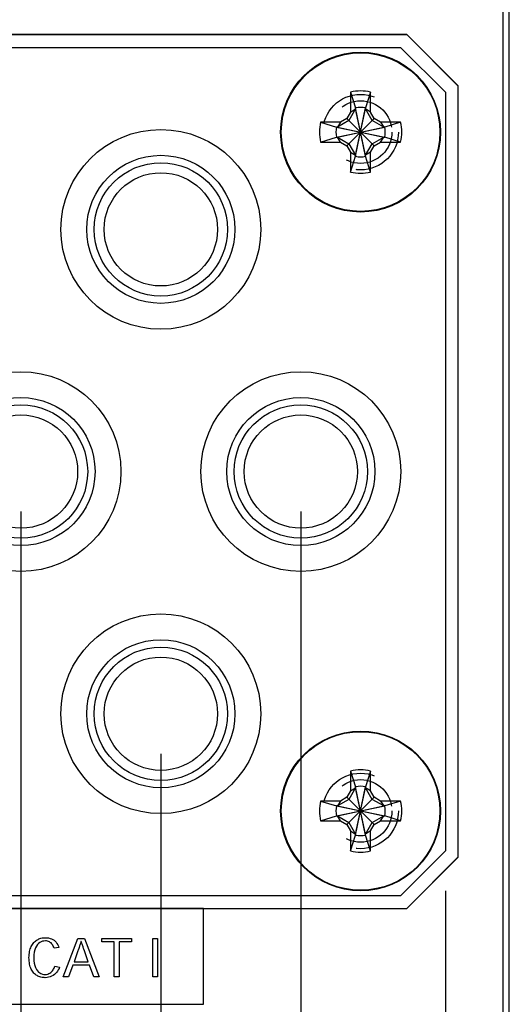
# Model space of a CAD drawing. Header units: inches. Extents: x 0.2 to 16.8, y 0.1 to 10.8.
# Tile 8 of 59: x 5.874 to 6.641, y 3.946 to 5.486. Entities that reach past the tile are written whole.
import ezdxf

# ---------------------------------------------------------------- set-up
doc = ezdxf.new("R2010")
doc.units = ezdxf.units.IN
doc.header["$LTSCALE"] = 0.935
doc.header["$MEASUREMENT"] = 0
doc.linetypes.add('HIDDEN', pattern=[0.2, 0.1, -0.1])
doc.layers.get('0').update_dxf_attribs({"linetype": 'CONTINUOUS'})
doc.layers.add('DEFAULT_2', color=8, linetype='HIDDEN')
doc.layers.add('DIMENSIONS', color=7, linetype='CONTINUOUS')
doc.styles.get("Standard").update_dxf_attribs({"font": 'txt', "width": 0.8})
doc.dimstyles.new('DIMSTYLE_1', dxfattribs={"dimtxt": 0.125, "dimasz": 0.18, "dimexe": 0.18, "dimexo": 0.0625, "dimgap": 0.09, "dimtad": 0, "dimtih": 1, "dimtoh": 1, "dimdec": 3, "dimzin": 4, "dimdsep": 46, "dimtxsty": 'STANDARD', "dimblk": '_FILLED', "dimblk1": '_FILLED', "dimblk2": '_FILLED', "dimcen": 0.09, "dimadec": 0, "dimazin": 0, "dimtp": 0.001, "dimtm": 0.001, "dimtfac": 1, "dimtdec": 3, "dimtofl": 0, "dimtmove": 0, "dimatfit": 3, "dimldrblk": '_FILLED', "dimfxl": 1, "dimtolj": 1, "dimtzin": 4, "dimarcsym": 0})

# ---------------------------------------------------------------- blocks, each defined once
blk = doc.blocks.new('*D4')
at = {"layer": 'DIMENSIONS', "color": 2, "linetype": 'CONTINUOUS'}
blk.add_line((6.0942, 4.3382), (6.0942, 2.6067), dxfattribs=at)
at = {"layer": 'DIMENSIONS', "color": 2, "linetype": 'CONTINUOUS', "width": 0.8}
for s, p in [(']', (6.1567, 2.4442)), ('19.03', (6.1567, 1.9442)), ('[', (6.1567, 1.8442)), ('.749', (6.1567, 1.3192)), ('4X ', (6.1567, 1.0192))]:
    blk.add_text(s, height=0.125, rotation=90, dxfattribs=at).set_placement(p)
blk = doc.blocks.new('_FILLED')
at = {"color": 0, "linetype": 'BYBLOCK'}
blk.add_solid([(0, 0), (-1, 0.1736), (-1, -0.1736)], dxfattribs=at)
blk = doc.blocks.new('*D5')
at = {"layer": 'DIMENSIONS', "color": 2, "linetype": 'CONTINUOUS'}
blk.add_line((6.313, 4.7171), (6.313, 2.6067), dxfattribs=at)
at = {"layer": 'DIMENSIONS', "color": 2, "linetype": 'CONTINUOUS', "width": 0.8}
for s, p in [(']', (6.3755, 2.4442)), ('24.59', (6.3755, 1.9442)), ('[', (6.3755, 1.8442)), ('.968', (6.3755, 1.3192)), ('2X ', (6.3755, 1.0192))]:
    blk.add_text(s, height=0.125, rotation=90, dxfattribs=at).set_placement(p)
blk = doc.blocks.new('*D14')
at = {"layer": 'DIMENSIONS', "color": 2, "linetype": 'CONTINUOUS'}
blk.add_line((5.8755, 4.7171), (5.8755, 2.6067), dxfattribs=at)
at = {"layer": 'DIMENSIONS', "color": 2, "linetype": 'CONTINUOUS', "width": 0.8}
for s, p in [(']', (5.938, 2.4442)), ('13.47', (5.938, 1.9442)), ('[', (5.938, 1.8442)), ('.531', (5.938, 1.3192)), ('2X ', (5.938, 1.0192))]:
    blk.add_text(s, height=0.125, rotation=90, dxfattribs=at).set_placement(p)
blk = doc.blocks.new('*D24')
at = {"layer": 'DIMENSIONS', "color": 2, "linetype": 'CONTINUOUS'}
blk.add_line((6.539, 4.1236), (6.539, 2.6067), dxfattribs=at)
at = {"layer": 'DIMENSIONS', "color": 2, "linetype": 'CONTINUOUS', "width": 0.8}
for s, p in [(']', (6.6015, 2.4442)), ('30.33', (6.6015, 1.9442)), ('[', (6.6015, 1.8442)), ('1.194', (6.6015, 1.2192))]:
    blk.add_text(s, height=0.125, rotation=90, dxfattribs=at).set_placement(p)

msp = doc.modelspace()

# ---------------------------------------------------------------- linework, layer by layer
at = {"color": 7, "linetype": 'CONTINUOUS'}
for p, q in [((6.639, 2.9911), (6.639, 8.0561)), ((6.629, 8.0262), (6.629, 3.0212)), ((6.629, 8.0261), (6.629, 3.0211)), ((5.2716, 5.4631), (6.4786, 5.4631)), ((6.479, 5.4631), (5.272, 5.4631)), ((6.4786, 5.4631), (6.5586, 5.3831)), ((6.479, 5.4631), (6.559, 5.3831)), ((5.282, 5.4431), (6.469, 5.4431)), ((6.539, 5.3731), (6.469, 5.4431)), ((6.5586, 5.3831), (6.5586, 4.1761)), ((6.559, 4.1761), (6.559, 5.3831)), ((6.3909, 5.3731), (6.3909, 5.342)), ((6.3909, 5.3731), (6.3987, 5.3485)), ((6.422, 5.3731), (6.4142, 5.3485)), ((6.422, 5.342), (6.422, 5.3731)), ((6.539, 5.3731), (6.539, 4.1861)), ((6.3987, 5.3469), (6.3883, 5.3288)), ((6.3909, 5.342), (6.3987, 5.3469)), ((6.3987, 5.3485), (6.3987, 5.3469)), ((6.3987, 5.2728), (6.4142, 5.3485)), ((6.4142, 5.2728), (6.3987, 5.3485)), ((6.3987, 5.2743), (6.4142, 5.3469)), ((6.4142, 5.2743), (6.3987, 5.3469)), ((6.4142, 5.3469), (6.4142, 5.3485)), ((6.422, 5.342), (6.4142, 5.3469)), ((6.4247, 5.3288), (6.4142, 5.3469)), ((6.3851, 5.332), (6.3751, 5.3262)), ((6.3909, 5.342), (6.3851, 5.332)), ((6.4278, 5.2893), (6.3851, 5.332)), ((6.3851, 5.2893), (6.4278, 5.332)), ((6.4278, 5.332), (6.422, 5.342)), ((6.4378, 5.3262), (6.4278, 5.332)), ((6.3751, 5.3262), (6.344, 5.3262)), ((6.344, 5.3262), (6.3686, 5.3184)), ((6.3686, 5.3028), (6.4443, 5.3184)), ((6.3702, 5.3184), (6.3686, 5.3184)), ((6.3686, 5.3184), (6.4443, 5.3028)), ((6.3883, 5.3288), (6.3702, 5.3184)), ((6.3751, 5.3262), (6.3702, 5.3184)), ((6.3702, 5.3028), (6.4427, 5.3184)), ((6.3702, 5.3184), (6.4427, 5.3028)), ((6.4427, 5.3184), (6.4247, 5.3288)), ((6.4689, 5.3262), (6.4378, 5.3262)), ((6.4378, 5.3262), (6.4427, 5.3184)), ((6.4443, 5.3184), (6.4427, 5.3184)), ((6.4689, 5.3262), (6.4443, 5.3184)), ((6.344, 5.2951), (6.3686, 5.3028)), ((6.3686, 5.3028), (6.3702, 5.3028)), ((6.3702, 5.3028), (6.3883, 5.2924)), ((6.3751, 5.2951), (6.3702, 5.3028)), ((6.4247, 5.2924), (6.4427, 5.3028)), ((6.4378, 5.2951), (6.4427, 5.3028)), ((6.4427, 5.3028), (6.4443, 5.3028)), ((6.4689, 5.2951), (6.4443, 5.3028)), ((6.344, 5.2951), (6.3751, 5.2951)), ((6.3751, 5.2951), (6.3851, 5.2893)), ((6.3851, 5.2893), (6.3909, 5.2793)), ((6.3883, 5.2924), (6.3987, 5.2743)), ((6.4142, 5.2743), (6.4247, 5.2924)), ((6.422, 5.2793), (6.4278, 5.2893)), ((6.4278, 5.2893), (6.4378, 5.2951)), ((6.4378, 5.2951), (6.4689, 5.2951)), ((6.3909, 5.2793), (6.3987, 5.2743)), ((6.3909, 5.2793), (6.3909, 5.2482)), ((6.3909, 5.2482), (6.3987, 5.2728)), ((6.3987, 5.2743), (6.3987, 5.2728)), ((6.422, 5.2793), (6.4142, 5.2743)), ((6.4142, 5.2728), (6.4142, 5.2743)), ((6.422, 5.2482), (6.4142, 5.2728)), ((6.422, 5.2482), (6.422, 5.2793)), ((6.3909, 4.3111), (6.3987, 4.2865)), ((6.3909, 4.3111), (6.3909, 4.28)), ((6.422, 4.3111), (6.4142, 4.2865)), ((6.422, 4.28), (6.422, 4.3111)), ((6.3987, 4.2849), (6.3883, 4.2668)), ((6.3909, 4.28), (6.3987, 4.2849)), ((6.4142, 4.2108), (6.3987, 4.2865)), ((6.3987, 4.2865), (6.3987, 4.2849)), ((6.3987, 4.2108), (6.4142, 4.2865)), ((6.4142, 4.2123), (6.3987, 4.2849)), ((6.3987, 4.2123), (6.4142, 4.2849)), ((6.4142, 4.2849), (6.4142, 4.2865)), ((6.422, 4.28), (6.4142, 4.2849)), ((6.4247, 4.2668), (6.4142, 4.2849)), ((6.3883, 4.2668), (6.3702, 4.2564)), ((6.3851, 4.27), (6.3751, 4.2642)), ((6.3909, 4.28), (6.3851, 4.27)), ((6.3851, 4.27), (6.4278, 4.2273)), ((6.3851, 4.2273), (6.4278, 4.27)), ((6.4278, 4.27), (6.422, 4.28)), ((6.4427, 4.2564), (6.4247, 4.2668)), ((6.4378, 4.2642), (6.4278, 4.27)), ((6.3751, 4.2642), (6.344, 4.2642)), ((6.344, 4.2642), (6.3686, 4.2564)), ((6.3686, 4.2408), (6.4443, 4.2564)), ((6.3702, 4.2564), (6.3686, 4.2564)), ((6.3686, 4.2564), (6.4443, 4.2408)), ((6.3751, 4.2642), (6.3702, 4.2564)), ((6.3702, 4.2408), (6.4427, 4.2564)), ((6.3702, 4.2564), (6.4427, 4.2408)), ((6.4689, 4.2642), (6.4378, 4.2642)), ((6.4378, 4.2642), (6.4427, 4.2564)), ((6.4443, 4.2564), (6.4427, 4.2564)), ((6.4689, 4.2642), (6.4443, 4.2564)), ((6.344, 4.2331), (6.3686, 4.2408)), ((6.3686, 4.2408), (6.3702, 4.2408)), ((6.3702, 4.2408), (6.3883, 4.2304)), ((6.3751, 4.2331), (6.3702, 4.2408)), ((6.4247, 4.2304), (6.4427, 4.2408)), ((6.4378, 4.2331), (6.4427, 4.2408)), ((6.4427, 4.2408), (6.4443, 4.2408)), ((6.4689, 4.2331), (6.4443, 4.2408)), ((6.344, 4.2331), (6.3751, 4.2331)), ((6.3751, 4.2331), (6.3851, 4.2273)), ((6.3851, 4.2273), (6.3909, 4.2173)), ((6.3883, 4.2304), (6.3987, 4.2123)), ((6.4142, 4.2123), (6.4247, 4.2304)), ((6.422, 4.2173), (6.4278, 4.2273)), ((6.4278, 4.2273), (6.4378, 4.2331)), ((6.4378, 4.2331), (6.4689, 4.2331)), ((6.3909, 4.2173), (6.3987, 4.2123)), ((6.3909, 4.2173), (6.3909, 4.1862)), ((6.3909, 4.1862), (6.3987, 4.2108)), ((6.3987, 4.2123), (6.3987, 4.2108)), ((6.422, 4.2173), (6.4142, 4.2123)), ((6.4142, 4.2108), (6.4142, 4.2123)), ((6.422, 4.1862), (6.4142, 4.2108)), ((6.422, 4.1862), (6.422, 4.2173)), ((6.469, 4.1161), (6.539, 4.1861)), ((6.5586, 4.1761), (6.4786, 4.0961)), ((6.559, 4.1761), (6.479, 4.0961)), ((6.469, 4.1161), (5.282, 4.1161)), ((6.161, 4.0962), (5.061, 4.0962)), ((5.272, 4.0961), (6.479, 4.0961)), ((6.161, 3.9462), (6.161, 4.0962)), ((5.8908, 4.0347), (5.8916, 4.0365)), ((5.8916, 4.0365), (5.8924, 4.0382)), ((5.8924, 4.0382), (5.8934, 4.0398)), ((5.8934, 4.0398), (5.8945, 4.0413)), ((5.8945, 4.0413), (5.8957, 4.0427)), ((5.8957, 4.0427), (5.8968, 4.0439)), ((5.8968, 4.0439), (5.8981, 4.045)), ((5.8981, 4.045), (5.8994, 4.046)), ((5.8996, 4.0372), (5.8982, 4.0345)), ((5.8994, 4.046), (5.9008, 4.0469)), ((5.9012, 4.0395), (5.8996, 4.0372)), ((5.9008, 4.0469), (5.9022, 4.0477)), ((5.9029, 4.0413), (5.9012, 4.0395)), ((5.9022, 4.0477), (5.9037, 4.0484)), ((5.9049, 4.0428), (5.9029, 4.0413)), ((5.9037, 4.0484), (5.9052, 4.049)), ((5.907, 4.0439), (5.9049, 4.0428)), ((5.9052, 4.049), (5.9068, 4.0495)), ((5.9068, 4.0495), (5.9085, 4.0499)), ((5.9091, 4.0447), (5.907, 4.0439)), ((5.9085, 4.0499), (5.9102, 4.0501)), ((5.9114, 4.0451), (5.9091, 4.0447)), ((5.9102, 4.0501), (5.912, 4.0503)), ((5.9137, 4.0453), (5.9114, 4.0451)), ((5.912, 4.0503), (5.9138, 4.0504)), ((5.9155, 4.0452), (5.9137, 4.0453)), ((5.9138, 4.0504), (5.9164, 4.0502)), ((5.9172, 4.0449), (5.9155, 4.0452)), ((5.9164, 4.0502), (5.9188, 4.0499)), ((5.9187, 4.0444), (5.9172, 4.0449)), ((5.9201, 4.0438), (5.9187, 4.0444)), ((5.9188, 4.0499), (5.9211, 4.0493)), ((5.9214, 4.043), (5.9201, 4.0438)), ((5.9211, 4.0493), (5.9233, 4.0485)), ((5.9225, 4.0421), (5.9214, 4.043)), ((5.9236, 4.041), (5.9225, 4.0421)), ((5.9233, 4.0485), (5.9253, 4.0475)), ((5.9245, 4.0398), (5.9236, 4.041)), ((5.9254, 4.0385), (5.9245, 4.0398)), ((5.9253, 4.0475), (5.9272, 4.0463)), ((5.9261, 4.037), (5.9254, 4.0385)), ((5.9268, 4.0355), (5.9261, 4.037)), ((5.9272, 4.0463), (5.9289, 4.0448)), ((5.9289, 4.0448), (5.9305, 4.0432)), ((5.9305, 4.0432), (5.9318, 4.0414)), ((5.9318, 4.0414), (5.933, 4.0394)), ((5.933, 4.0394), (5.934, 4.0372)), ((5.934, 4.0372), (5.9348, 4.0348)), ((5.9413, 3.989), (5.9646, 4.0492)), ((5.9646, 4.0492), (5.9746, 4.0492)), ((5.9672, 4.0374), (5.9663, 4.0348)), ((5.9676, 4.0388), (5.9672, 4.0374)), ((5.968, 4.0401), (5.9676, 4.0388)), ((5.9685, 4.0415), (5.968, 4.0401)), ((5.9689, 4.0428), (5.9685, 4.0415)), ((5.9693, 4.0442), (5.9689, 4.0428)), ((5.9698, 4.0442), (5.9693, 4.0442)), ((5.9703, 4.0428), (5.9698, 4.0442)), ((5.9707, 4.0414), (5.9703, 4.0428)), ((5.9712, 4.0401), (5.9707, 4.0414)), ((5.9716, 4.0387), (5.9712, 4.0401)), ((5.9721, 4.0374), (5.9716, 4.0387)), ((5.9725, 4.0361), (5.9721, 4.0374)), ((5.9734, 4.0335), (5.9725, 4.0361)), ((5.9746, 4.0492), (5.998, 3.989)), ((6.0021, 4.0492), (6.0483, 4.0492)), ((6.0021, 4.0439), (6.0021, 4.0492)), ((6.0214, 4.0439), (6.0021, 4.0439)), ((6.0214, 3.989), (6.0214, 4.0439)), ((6.0483, 4.0439), (6.029, 4.0439)), ((6.029, 4.0439), (6.029, 3.989)), ((6.0483, 4.0492), (6.0483, 4.0439)), ((6.0817, 4.0492), (6.0891, 4.0492)), ((6.0817, 3.989), (6.0817, 4.0492)), ((6.0891, 4.0492), (6.0891, 3.989)), ((5.888, 4.0192), (5.8881, 4.0217)), ((5.8881, 4.0217), (5.8883, 4.0242)), ((5.8883, 4.0242), (5.8886, 4.0265)), ((5.8886, 4.0265), (5.889, 4.0287)), ((5.889, 4.0287), (5.8895, 4.0308)), ((5.8895, 4.0308), (5.8901, 4.0328)), ((5.8901, 4.0328), (5.8908, 4.0347)), ((5.8958, 4.0236), (5.8956, 4.019)), ((5.8963, 4.0277), (5.8958, 4.0236)), ((5.8971, 4.0313), (5.8963, 4.0277)), ((5.8982, 4.0345), (5.8971, 4.0313)), ((5.9274, 4.0338), (5.9268, 4.0355)), ((5.9348, 4.0348), (5.9274, 4.0338)), ((5.9645, 4.0297), (5.9585, 4.0125)), ((5.9649, 4.031), (5.9645, 4.0297)), ((5.9658, 4.0335), (5.9649, 4.031)), ((5.9663, 4.0348), (5.9658, 4.0335)), ((5.9739, 4.0322), (5.9734, 4.0335)), ((5.9748, 4.0296), (5.9739, 4.0322)), ((5.9807, 4.0125), (5.9748, 4.0296)), ((5.8881, 4.0165), (5.888, 4.0192)), ((5.8883, 4.0139), (5.8881, 4.0165)), ((5.8886, 4.0114), (5.8883, 4.0139)), ((5.889, 4.0091), (5.8886, 4.0114)), ((5.8895, 4.0069), (5.889, 4.0091)), ((5.8901, 4.0049), (5.8895, 4.0069)), ((5.8956, 4.019), (5.8958, 4.0144)), ((5.8958, 4.0144), (5.8963, 4.0103)), ((5.8963, 4.0103), (5.8971, 4.0067)), ((5.8971, 4.0067), (5.8982, 4.0035)), ((5.9279, 4.0042), (5.9283, 4.0057)), ((5.9283, 4.0057), (5.9359, 4.0044)), ((5.9564, 4.0073), (5.9499, 3.989)), ((5.9828, 4.0073), (5.9564, 4.0073)), ((5.9585, 4.0125), (5.9807, 4.0125)), ((5.9894, 3.989), (5.9828, 4.0073)), ((5.8908, 4.0029), (5.8901, 4.0049)), ((5.8916, 4.0011), (5.8908, 4.0029)), ((5.8926, 3.9994), (5.8916, 4.0011)), ((5.8935, 3.9979), (5.8926, 3.9994)), ((5.8946, 3.9964), (5.8935, 3.9979)), ((5.8958, 3.9951), (5.8946, 3.9964)), ((5.8969, 3.9939), (5.8958, 3.9951)), ((5.8981, 3.9929), (5.8969, 3.9939)), ((5.8994, 3.9919), (5.8981, 3.9929)), ((5.8982, 4.0035), (5.8996, 4.0008)), ((5.9007, 3.9911), (5.8994, 3.9919)), ((5.8996, 4.0008), (5.9011, 3.9986)), ((5.9021, 3.9903), (5.9007, 3.9911)), ((5.9011, 3.9986), (5.9029, 3.9967)), ((5.9036, 3.9897), (5.9021, 3.9903)), ((5.9029, 3.9967), (5.9048, 3.9953)), ((5.9052, 3.9891), (5.9036, 3.9897)), ((5.9048, 3.9953), (5.9068, 3.9942)), ((5.9068, 3.9942), (5.909, 3.9934)), ((5.909, 3.9934), (5.9112, 3.993)), ((5.9112, 3.993), (5.9135, 3.9929)), ((5.9135, 3.9929), (5.9155, 3.993)), ((5.9155, 3.993), (5.9174, 3.9934)), ((5.9174, 3.9934), (5.9191, 3.9941)), ((5.9191, 3.9941), (5.9207, 3.9949)), ((5.9207, 3.9949), (5.9221, 3.996)), ((5.9235, 3.9901), (5.9212, 3.9891)), ((5.9221, 3.996), (5.9234, 3.9972)), ((5.9234, 3.9972), (5.9246, 3.9985)), ((5.9257, 3.9913), (5.9235, 3.9901)), ((5.9246, 3.9985), (5.9256, 3.9999)), ((5.9256, 3.9999), (5.9265, 4.0013)), ((5.9277, 3.9928), (5.9257, 3.9913)), ((5.9265, 4.0013), (5.9272, 4.0028)), ((5.9272, 4.0028), (5.9279, 4.0042)), ((5.9295, 3.9944), (5.9277, 3.9928)), ((5.9311, 3.9961), (5.9295, 3.9944)), ((5.9326, 3.9981), (5.9311, 3.9961)), ((5.9339, 4.0001), (5.9326, 3.9981)), ((5.935, 4.0022), (5.9339, 4.0001)), ((5.9359, 4.0044), (5.935, 4.0022)), ((5.9068, 3.9886), (5.9052, 3.9891)), ((5.9084, 3.9883), (5.9068, 3.9886)), ((5.9101, 3.988), (5.9084, 3.9883)), ((5.9118, 3.9879), (5.9101, 3.988)), ((5.9136, 3.9878), (5.9118, 3.9879)), ((5.9163, 3.988), (5.9136, 3.9878)), ((5.9188, 3.9884), (5.9163, 3.988)), ((5.9212, 3.9891), (5.9188, 3.9884)), ((5.9499, 3.989), (5.9413, 3.989)), ((5.998, 3.989), (5.9894, 3.989)), ((6.029, 3.989), (6.0214, 3.989)), ((6.0891, 3.989), (6.0817, 3.989)), ((5.081, 3.9462), (6.161, 3.9462))]:
    msp.add_line(p, q, dxfattribs=at)
for centre, radius in [((6.4065, 5.3106), 0.125), ((6.4065, 5.3106), 0.124), ((6.0942, 5.1585), 0.1562), ((6.0942, 5.1585), 0.1158), ((6.0942, 5.1585), 0.1043), ((6.0942, 5.1585), 0.0886), ((5.8755, 4.7796), 0.1562), ((6.313, 4.7796), 0.1562), ((5.8755, 4.7796), 0.1158), ((5.8755, 4.7796), 0.1043), ((6.313, 4.7796), 0.1158), ((6.313, 4.7796), 0.1043), ((5.8755, 4.7796), 0.0886), ((6.313, 4.7796), 0.0886), ((6.0942, 4.4007), 0.1562), ((6.0942, 4.4007), 0.1158), ((6.0942, 4.4007), 0.1043), ((6.0942, 4.4007), 0.0886), ((6.4065, 4.2486), 0.125), ((6.4065, 4.2486), 0.124)]:
    msp.add_circle(centre, radius, dxfattribs=at)
for centre, radius, start, end in [((6.4065, 5.3106), 0.0644, 76.0196, 103.9804), ((6.4065, 5.3106), 0.0386, 78.3855, 101.6145), ((6.4065, 5.3106), 0.0644, 166.0196, 193.9804), ((6.4065, 5.3106), 0.0386, 168.3855, 191.6145), ((6.4065, 5.3106), 0.0386, 348.3855, 11.6145), ((6.4065, 5.3106), 0.0644, 346.0196, 13.9804), ((6.4065, 5.3106), 0.0386, 258.3855, 281.6145), ((6.4065, 5.3106), 0.0644, 256.0196, 283.9804), ((6.4065, 4.2486), 0.0644, 76.0196, 103.9804), ((6.4065, 4.2486), 0.0386, 78.3855, 101.6145), ((6.4065, 4.2486), 0.0644, 166.0196, 193.9804), ((6.4065, 4.2486), 0.0386, 168.3855, 191.6145), ((6.4065, 4.2486), 0.0386, 348.3855, 11.6145), ((6.4065, 4.2486), 0.0644, 346.0196, 13.9804), ((6.4065, 4.2486), 0.0386, 258.3855, 281.6145), ((6.4065, 4.2486), 0.0644, 256.0196, 283.9804)]:
    msp.add_arc(centre, radius, start, end, dxfattribs=at)
at = {"layer": 'DEFAULT_2', "color": 8, "linetype": 'HIDDEN'}
for centre, radius in [((6.4065, 5.3106), 0.0591), ((6.4065, 5.3106), 0.049), ((6.4065, 4.2486), 0.0591), ((6.4065, 4.2486), 0.049)]:
    msp.add_circle(centre, radius, dxfattribs=at)

# ---------------------------------------------------------------- dimensions: what is measured, and where the dimension line sits
at = {"layer": 'DIMENSIONS', "color": 2, "linetype": 'CONTINUOUS'}
for feature_location, offset, origin, text, picture, middle in [((6.313, 4.7171), (0, -2.1104), (5.345, 4.7796), '2X <>', '*D5', (6.313, 1.7817)), ((5.8754613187, 4.7171238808), (0, -2.110413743), (5.3449613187, 4.7796238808), '2X <>', '*D14', (5.8754613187, 1.7817101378)), ((6.0942, 4.3382), (0, -1.7315), (5.345, 4.4007), '4X <>', '*D4', (6.0942, 1.7817))]:
    dim = msp.add_ordinate_dim(feature_location=feature_location, offset=offset, dtype=1, origin=origin, text=text, dimstyle='DIMSTYLE_1', dxfattribs=at)
    dim.commit()
    dim.dimension.update_dxf_attribs({"geometry": picture, "text_midpoint": middle})
dim = msp.add_ordinate_dim(feature_location=(6.539, 4.1236), offset=(0, -1.5169), dtype=1, origin=(5.345, 4.1861), dimstyle='DIMSTYLE_1', dxfattribs=at)
dim.commit()
dim.dimension.update_dxf_attribs({"geometry": '*D24', "text_midpoint": (6.539, 1.8817)})

doc.saveas('drawing.dxf')
